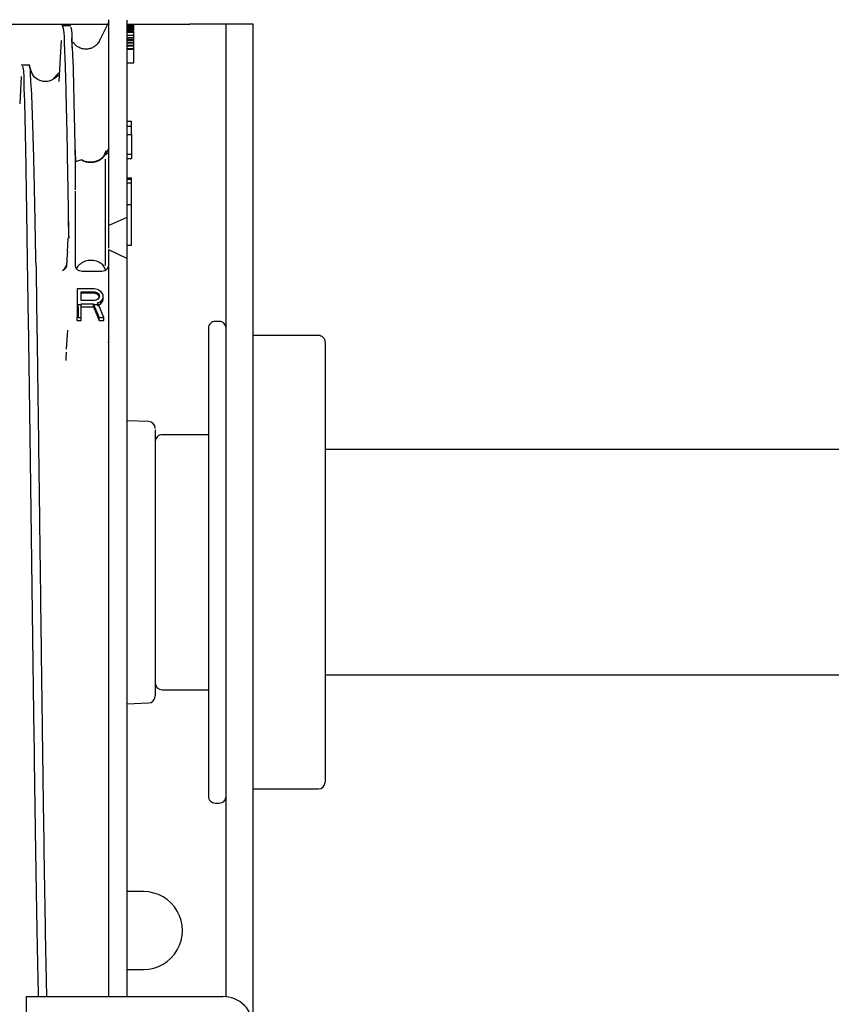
# Model space of a CAD drawing. Extents: x -1.6 to 30.5, y 5 to 43.4.
# Tile 10 of 12: x 6.4 to 10, y 35 to 39.3. Entities that reach past the tile are written whole.
import ezdxf

# ---------------------------------------------------------------- set-up
doc = ezdxf.new("R2010")
doc.units = 0
doc.header["$LTSCALE"] = 0.5
doc.header["$MEASUREMENT"] = 0
doc.layers.get('0').update_dxf_attribs({"linetype": 'CONTINUOUS'})
doc.layers.get('Defpoints').update_dxf_attribs({"linetype": 'CONTINUOUS'})
doc.layers.add('DIM', color=1, linetype='CONTINUOUS')
doc.styles.add('ROMANS', font='romans.shx', dxfattribs={"width": 0.9, "height": 0.375})
doc.dimstyles.new('GENIE', dxfattribs={"dimscale": 2, "dimtxt": 0.25, "dimasz": 0.156, "dimexe": 0.095, "dimexo": 0.0925, "dimgap": 0.095, "dimtad": 0, "dimtih": 1, "dimtoh": 1, "dimdec": 5, "dimzin": 4, "dimdsep": 46, "dimlunit": 5, "dimtxsty": 'ROMANS', "dimcen": 0.09, "dimadec": 0, "dimazin": 0, "dimtfac": 1, "dimtdec": 5, "dimtofl": 0, "dimtmove": 0, "dimatfit": 3, "dimfxl": 0.095, "dimfrac": 2, "dimtolj": 1, "dimtzin": 4, "dimarcsym": 0})

# ---------------------------------------------------------------- blocks, each defined once
blk = doc.blocks.new('*D52')
at = {"layer": 'Defpoints', "color": 0}
for p in [(26.4828, 42.245), (5.7328, 39.3105), (26.4828, 27.3795)]:
    blk.add_point(p, dxfattribs=at)
at = {"layer": 'DIM', "color": 0, "lineweight": -2}
for p, q in [((5.7328, 39.4955), (5.7328, 42.435)), ((26.4828, 27.5645), (26.4828, 42.435)), ((6.0448, 42.245), (13.1798, 42.245)), ((26.1708, 42.245), (18.994, 42.245))]:
    blk.add_line(p, q, dxfattribs=at)
at = {"layer": 'DIM', "color": 0}
for points in [[(6.0448, 42.297), (6.0448, 42.193), (5.7328, 42.245)], [(26.1708, 42.193), (26.1708, 42.297), (26.4828, 42.245)]]:
    blk.add_solid(points, dxfattribs=at)
at = {"layer": 'DIM', "color": 0, "insert": (16.0869, 42.245), "char_height": 0.375, "attachment_point": 5, "style": 'ROMANS'}
blk.add_mtext('\\A1;{21"\\P(TYPICAL SIDE ROOM)}', dxfattribs=at)

msp = doc.modelspace()

# ---------------------------------------------------------------- linework, layer by layer
at = {"color": 7, "linetype": 'Continuous', "lineweight": 25}
for p, q in [((6.815329, 39.320446), (6.774525, 39.237253)), ((6.815329, 38.420829), (6.815329, 39.32903)), ((6.89533, 39.327364), (6.89533, 38.456807)), ((5.732824, 39.310491), (6.815329, 39.310491)), ((6.647591, 39.301785), (6.608768, 39.301785)), ((6.89533, 39.310491), (7.172825, 39.310491)), ((6.92533, 39.308572), (6.89533, 39.308572)), ((6.89533, 39.308267), (6.92533, 39.308267)), ((6.92533, 39.308116), (6.89533, 39.308116)), ((6.89533, 39.307483), (6.92533, 39.307483)), ((6.89533, 39.307159), (6.92533, 39.307159)), ((6.89533, 39.305817), (6.92533, 39.305817)), ((6.89533, 39.305333), (6.92533, 39.305333)), ((6.89533, 39.303245), (6.92533, 39.303245)), ((6.92533, 39.302536), (6.89533, 39.302536)), ((6.89533, 39.298383), (6.92533, 39.298383)), ((6.89533, 39.29727), (6.92533, 39.29727)), ((6.89533, 39.295327), (6.92533, 39.295327)), ((6.89533, 39.292187), (6.92533, 39.292187)), ((6.89533, 39.286396), (6.92533, 39.286396)), ((6.89533, 39.28602), (6.92533, 39.28602)), ((6.89533, 39.284861), (6.92533, 39.284861)), ((6.89533, 39.280032), (6.92533, 39.280032)), ((6.89533, 39.278295), (6.92533, 39.278295)), ((6.92533, 39.276296), (6.89533, 39.276296)), ((6.92533, 39.308267), (6.92533, 39.308572)), ((6.92533, 39.308116), (6.92533, 39.308267)), ((6.92533, 39.307483), (6.92533, 39.308116)), ((6.92533, 39.307159), (6.92533, 39.307483)), ((6.92533, 39.305817), (6.92533, 39.307159)), ((6.92533, 39.305333), (6.92533, 39.305817)), ((6.92533, 39.303245), (6.92533, 39.305333)), ((6.92533, 39.302536), (6.92533, 39.303245)), ((6.92533, 39.298383), (6.92533, 39.302536)), ((6.92533, 39.29727), (6.92533, 39.298383)), ((6.92533, 39.295327), (6.92533, 39.29727)), ((6.92533, 39.292187), (6.92533, 39.295327)), ((6.92533, 39.286396), (6.92533, 39.292187)), ((6.92533, 39.28602), (6.92533, 39.286396)), ((6.92533, 39.284861), (6.92533, 39.28602)), ((6.92533, 39.283186), (6.92533, 39.284861)), ((6.92533, 39.276296), (6.92533, 39.275001)), ((7.332828, 39.310491), (7.172825, 39.310491)), ((7.452826, 39.310491), (7.332828, 39.310491)), ((7.332828, 35.01853), (7.332828, 39.310491)), ((7.452826, 34.885325), (7.452826, 39.310491)), ((6.89533, 39.275001), (6.92533, 39.275001)), ((6.89533, 39.261273), (6.92533, 39.261273)), ((6.89533, 39.251511), (6.92533, 39.251511)), ((6.89533, 39.244246), (6.92533, 39.244246)), ((6.89533, 39.24402), (6.92533, 39.24402)), ((6.92533, 39.236722), (6.89533, 39.236722)), ((6.92533, 39.261273), (6.92533, 39.275001)), ((6.92533, 39.251511), (6.92533, 39.261273)), ((6.92533, 39.244246), (6.92533, 39.251511)), ((6.92533, 39.24402), (6.92533, 39.244246)), ((6.92533, 39.236722), (6.92533, 39.24402)), ((6.92533, 39.228321), (6.92533, 39.236722)), ((6.89533, 39.228321), (6.92533, 39.228321)), ((6.92533, 39.225613), (6.89533, 39.225613)), ((6.89533, 39.216921), (6.92533, 39.216921)), ((6.89533, 39.213547), (6.92533, 39.213547)), ((6.89533, 39.202297), (6.92533, 39.202297)), ((6.89533, 39.198923), (6.92533, 39.198923)), ((6.92533, 39.225613), (6.92533, 39.228321)), ((6.92533, 39.216921), (6.92533, 39.225613)), ((6.92533, 39.213547), (6.92533, 39.216921)), ((6.92533, 39.202297), (6.92533, 39.213547)), ((6.92533, 39.198923), (6.92533, 39.202297)), ((6.92533, 39.139069), (6.92533, 39.198923)), ((6.467604, 39.128608), (6.428781, 39.128608)), ((6.472381, 39.102678), (6.465379, 39.12681)), ((6.89533, 39.139069), (6.92533, 39.139069)), ((6.429137, 39.078953), (6.422698, 38.95834)), ((6.89533, 38.881305), (6.915324, 38.881305)), ((6.89533, 38.859561), (6.915324, 38.859561)), ((6.915324, 38.859561), (6.915324, 38.881305)), ((6.915324, 38.822808), (6.915324, 38.859561)), ((6.89533, 38.822808), (6.915324, 38.822808)), ((6.915324, 38.822808), (6.915324, 38.735278)), ((6.66749, 38.739737), (6.666326, 38.75423)), ((6.666326, 38.754211), (6.666326, 38.728961)), ((6.815329, 38.764301), (6.802263, 38.737761)), ((6.666326, 38.731571), (6.666326, 38.57917)), ((6.667819, 38.723681), (6.66826, 38.705978)), ((6.694552, 38.710986), (6.673423, 38.704143)), ((6.802281, 38.750142), (6.798602, 38.739601)), ((6.801202, 38.732195), (6.802244, 38.737728)), ((6.801202, 38.245492), (6.801202, 38.714337)), ((6.802253, 38.737761), (6.802281, 38.750193)), ((6.915324, 38.735278), (6.89533, 38.735278)), ((6.89533, 38.716632), (6.915324, 38.716632)), ((6.915324, 38.735278), (6.915324, 38.716632)), ((6.668438, 38.703636), (6.668335, 38.705274)), ((6.673423, 38.704143), (6.668438, 38.703636)), ((6.89533, 38.630998), (6.915324, 38.630998)), ((6.89533, 38.626427), (6.915324, 38.626427)), ((6.915324, 38.626427), (6.915324, 38.630998)), ((6.915324, 38.610207), (6.915324, 38.626427)), ((6.89533, 38.610207), (6.915324, 38.610207)), ((6.915324, 38.514042), (6.915324, 38.610207)), ((6.666326, 38.573323), (6.666326, 38.365988)), ((6.89533, 38.514042), (6.915324, 38.514042)), ((6.915324, 38.334604), (6.915324, 38.514042)), ((6.89533, 38.456807), (6.815329, 38.420829)), ((6.89533, 38.456807), (6.89533, 38.276215)), ((6.637237, 38.438485), (6.637857, 38.36556)), ((6.815329, 38.321153), (6.815329, 38.420829)), ((6.632563, 38.305088), (6.635961, 38.363317)), ((6.666326, 38.366203), (6.666326, 38.246708)), ((6.89533, 38.334604), (6.915324, 38.334604)), ((6.632366, 38.295363), (6.628236, 38.24844)), ((6.632366, 38.295363), (6.62924, 38.242123)), ((6.632554, 38.30505), (6.632366, 38.295358)), ((6.89533, 38.276215), (6.815329, 38.314258)), ((6.815329, 35.019262), (6.815329, 38.314258)), ((6.89533, 38.276215), (6.89533, 35.019262)), ((6.610514, 38.223396), (6.619544, 38.230741)), ((6.610523, 38.223406), (6.621027, 38.230169)), ((6.69733, 38.220167), (6.784325, 38.220167)), ((6.750327, 38.14163), (6.675328, 38.14163)), ((6.675328, 38.14163), (6.675328, 38.060464)), ((6.694082, 38.128841), (6.753452, 38.128841)), ((6.694082, 38.090473), (6.694082, 38.128841)), ((6.753452, 38.122402), (6.694082, 38.122402)), ((6.765955, 38.139072), (6.750327, 38.14163)), ((6.753452, 38.128841), (6.76283, 38.126283)), ((6.753452, 38.122402), (6.753452, 38.128841)), ((6.753452, 38.122402), (6.76283, 38.119609)), ((6.76283, 38.126283), (6.769081, 38.121167)), ((6.76283, 38.119727), (6.76283, 38.126283)), ((6.76283, 38.119609), (6.769081, 38.11402)), ((6.778449, 38.131399), (6.765955, 38.139072)), ((6.769081, 38.121167), (6.772207, 38.113494)), ((6.769081, 38.11402), (6.769081, 38.121167)), ((6.769081, 38.11402), (6.772207, 38.105609)), ((6.772207, 38.10582), (6.769081, 38.098147)), ((6.772207, 38.113494), (6.772207, 38.10582)), ((6.787826, 38.121167), (6.778449, 38.131399)), ((6.790952, 38.113494), (6.787826, 38.121167)), ((6.787826, 38.095589), (6.790952, 38.103263)), ((6.790952, 38.103263), (6.790952, 38.113494)), ((6.790952, 38.094359), (6.790952, 38.103263)), ((6.675328, 38.060464), (6.679468, 38.060464)), ((6.675328, 38.060464), (6.675328, 38.016517)), ((6.679468, 38.0727), (6.694082, 38.0727)), ((6.679468, 38.060464), (6.679468, 38.0727)), ((6.679468, 38.060464), (6.679468, 38.016517)), ((6.753452, 38.090473), (6.694082, 38.090473)), ((6.694082, 38.075131), (6.747201, 38.075131)), ((6.694082, 38.0727), (6.694082, 38.075131)), ((6.694082, 38.015137), (6.694082, 38.0727)), ((6.694082, 38.063205), (6.747201, 38.063205)), ((6.747201, 38.075131), (6.748337, 38.0727)), ((6.747201, 38.063205), (6.747201, 38.075131)), ((6.747201, 38.063205), (6.772207, 38.00284)), ((6.748337, 38.0727), (6.772207, 38.015137)), ((6.748337, 38.0727), (6.76956, 38.0727)), ((6.76283, 38.093031), (6.753452, 38.090473)), ((6.769081, 38.098147), (6.76283, 38.093031)), ((6.765955, 38.080247), (6.778449, 38.085362)), ((6.76956, 38.0727), (6.765955, 38.080247)), ((6.765955, 38.068894), (6.778449, 38.074568)), ((6.794077, 38.015137), (6.76956, 38.0727)), ((6.778449, 38.085362), (6.787826, 38.095589)), ((6.778449, 38.074568), (6.787826, 38.085893)), ((6.778449, 38.074568), (6.778449, 38.085362)), ((6.787826, 38.085893), (6.787826, 38.095589)), ((6.787826, 38.085893), (6.790952, 38.094359)), ((6.675328, 38.016517), (6.679468, 38.016517)), ((6.675328, 38.00284), (6.675328, 38.016517)), ((6.679468, 38.015137), (6.679468, 38.016517)), ((6.675328, 38.00284), (6.694082, 38.00284)), ((6.679468, 38.015137), (6.694082, 38.015137)), ((6.694082, 38.00284), (6.694082, 38.015137)), ((6.772207, 38.00284), (6.772207, 38.015137)), ((6.772207, 38.015137), (6.794077, 38.015137)), ((6.772207, 38.00284), (6.794077, 38.00284)), ((6.794077, 38.00284), (6.794077, 38.015137)), ((7.302829, 37.997992), (7.284703, 37.997992)), ((6.629409, 37.875329), (6.634318, 37.959315)), ((7.254704, 37.967289), (7.254704, 37.330993)), ((7.740327, 37.935994), (7.452826, 37.935994)), ((6.812531, 37.903132), (6.815329, 37.908721)), ((7.770326, 37.905333), (7.770326, 37.30724)), ((6.990172, 37.556547), (6.89533, 37.559856)), ((7.020331, 37.519189), (7.020331, 36.34647)), ((7.254704, 37.497994), (7.05033, 37.497994)), ((7.020331, 37.467196), (7.020331, 37.139465)), ((11.295326, 37.432992), (7.770326, 37.432992)), ((7.254704, 37.330993), (7.254704, 35.903128)), ((7.770326, 37.30724), (7.770326, 35.965117)), ((7.020331, 37.139465), (7.020331, 36.403061)), ((7.770326, 36.437993), (11.322829, 36.437993)), ((7.05033, 36.372991), (7.254704, 36.372991)), ((6.89533, 36.311129), (6.990172, 36.314438)), ((7.452826, 35.934991), (7.740327, 35.934991)), ((7.284703, 35.872993), (7.302829, 35.872993)), ((6.968827, 35.481991), (6.89533, 35.481991)), ((6.89533, 35.138992), (6.968827, 35.138992)), ((6.452829, 34.951294), (6.452829, 35.019262)), ((6.452829, 35.019262), (7.318824, 35.019262))]:
    msp.add_line(p, q, dxfattribs=at)
at = {"color": 7, "linetype": 'Continuous', "lineweight": 25, "flags": 128}
for points in [[(6.604582, 39.23698), (6.600602, 39.162897), (6.594932, 39.057467)], [(6.594791, 39.093685), (6.590521, 39.090104), (6.569269, 39.068074)]]:
    msp.add_lwpolyline(points, dxfattribs=at)
at = {"color": 7, "linetype": 'Continuous', "lineweight": 25}
for centre, radius, start, end in [((7.284701, 37.967996), 0.029997, 89.994692, 180.005308), ((7.302832, 37.967996), 0.029997, 359.994692, 90.005308), ((7.74033, 37.905997), 0.029997, 359.994692, 90.005308), ((6.989071, 37.525306), 0.03126, 0.01309, 87.98104), ((7.050328, 37.467997), 0.029997, 89.994692, 180.005308), ((7.050336, 36.402996), 0.030005, 180.009993, 269.990007), ((6.989071, 36.345679), 0.03126, 272.01896, 359.98691), ((7.740322, 35.964996), 0.030005, 270.009992, 359.998971), ((7.284701, 35.902989), 0.029997, 179.994692, 270.005308), ((7.302832, 35.902989), 0.029997, 269.994692, 0.005308), ((6.968829, 35.310492), 0.171499, 269.999287, 90.000713), ((7.318868, 34.885304), 0.133958, 0.00894, 90.019161)]:
    msp.add_arc(centre, radius, start, end, dxfattribs=at)
for points, knots in [([(6.611415, 39.301269), (6.612702, 39.29544), (6.618022, 39.271334), (6.618364, 39.215508), (6.623292, 39.123886), (6.626131, 38.997141), (6.629912, 38.837663), (6.633407, 38.647764), (6.635611, 38.511319), (6.636787, 38.438555)], [0, 0, 0, 0, 0.020716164, 0.085663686, 0.19275372, 0.340115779, 0.525846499, 0.747140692, 1, 1, 1, 1]), ([(6.646089, 39.298622), (6.647031, 39.29619), (6.653468, 39.279581), (6.650727, 39.233845), (6.65741, 39.155), (6.659158, 39.041536), (6.663136, 38.896921), (6.66506, 38.789992), (6.66611, 38.731603)], [0, 0, 0, 0, 0.01373757, 0.0938243, 0.23498101, 0.43508774, 0.6915267, 1, 1, 1, 1]), ([(6.654387, 39.20607), (6.65398, 39.213478), (6.653209, 39.227537), (6.652467, 39.241597), (6.652115, 39.248249)], [0, 0, 0, 0, 0.52689003, 1, 1, 1, 1]), ([(6.774506, 39.237192), (6.771379, 39.231854), (6.765156, 39.221231), (6.751236, 39.20967), (6.736474, 39.202523), (6.719819, 39.198877), (6.703707, 39.199526), (6.69053, 39.203621), (6.682223, 39.207594), (6.674756, 39.212593), (6.666337, 39.217558), (6.661416, 39.229023), (6.656707, 39.227363), (6.655964, 39.227101)], [0, 0, 0, 0, 0.13007625, 0.25886131, 0.37576219, 0.47432791, 0.61707088, 0.7111078, 0.76437837, 0.81184623, 0.89912324, 0.98408307, 1, 1, 1, 1]), ([(6.434084, 39.124304), (6.435086, 39.120188), (6.441405, 39.094212), (6.439457, 39.04955), (6.443885, 38.963094), (6.445331, 38.869575), (6.447735, 38.75778), (6.449539, 38.652739), (6.4515, 38.532058), (6.453456, 38.398469), (6.454716, 38.304958), (6.455373, 38.256235)], [0, 0, 0, 0, 0.01461205, 0.09220447, 0.15229429, 0.31420068, 0.41485311, 0.53857599, 0.67700987, 0.83171111, 1, 1, 1, 1]), ([(6.493736, 38.25624), (6.493422, 38.274519), (6.492504, 38.327976), (6.490356, 38.445864), (6.487213, 38.60096), (6.483681, 38.744857), (6.480321, 38.864564), (6.477287, 38.944632), (6.474732, 39.02472), (6.469113, 39.07553), (6.470929, 39.113215), (6.465834, 39.12466), (6.465679, 39.125008)], [0, 0, 0, 0, 0.06307644, 0.18446984, 0.40681684, 0.59829473, 0.68115208, 0.81990709, 0.87512247, 0.95680475, 0.9986852, 1, 1, 1, 1]), ([(6.592914, 39.081328), (6.592471, 39.081841), (6.589781, 39.08496), (6.583555, 39.074852), (6.575424, 39.070145), (6.566886, 39.064308), (6.559695, 39.061191), (6.553156, 39.058892), (6.543836, 39.056717), (6.532644, 39.056264), (6.521025, 39.057879), (6.50573, 39.06247), (6.484778, 39.075439), (6.476531, 39.093776), (6.47209, 39.103649)], [0, 0, 0, 0, 0.01257492, 0.07641827, 0.14828175, 0.23097554, 0.27484472, 0.30639236, 0.36993663, 0.46641376, 0.52934315, 0.60463, 0.78713648, 1, 1, 1, 1]), ([(6.694552, 38.710986), (6.699747, 38.708395), (6.710346, 38.70311), (6.728172, 38.69998), (6.746334, 38.700317), (6.763757, 38.704476), (6.779212, 38.712081), (6.791434, 38.722715), (6.800005, 38.735659), (6.801535, 38.745397), (6.802281, 38.750147)], [0, 0, 0, 0, 0.12936007, 0.26394897, 0.40005759, 0.53377224, 0.66166683, 0.78152914, 0.89344616, 1, 1, 1, 1]), ([(6.798602, 38.739573), (6.795602, 38.733674), (6.790441, 38.723529), (6.777666, 38.713068), (6.76379, 38.705822), (6.747275, 38.701251), (6.72906, 38.700497), (6.71087, 38.703112), (6.699919, 38.708343), (6.694552, 38.710906)], [0, 0, 0, 0, 0.16229725, 0.27917046, 0.40260304, 0.54965532, 0.70016239, 0.85305215, 1, 1, 1, 1]), ([(6.815329, 38.739732), (6.813644, 38.739603), (6.810427, 38.739355), (6.806193, 38.737697), (6.802775, 38.735435), (6.801697, 38.733214), (6.801202, 38.732195)], [0, 0, 0, 0, 0.29772664, 0.56873089, 0.80218717, 1, 1, 1, 1]), ([(6.640955, 38.366203), (6.640407, 38.36921), (6.638219, 38.381232), (6.638908, 38.405516), (6.637841, 38.426567), (6.637237, 38.438485)], [0, 0, 0, 0, 0.12638437, 0.5054251, 1, 1, 1, 1]), ([(6.635961, 38.363317), (6.635994, 38.363527), (6.636064, 38.363965), (6.636466, 38.364572), (6.637059, 38.365139), (6.637579, 38.365414), (6.637857, 38.36556)], [0, 0, 0, 0, 0.2052865, 0.42874996, 0.69454001, 1, 1, 1, 1]), ([(6.455373, 38.256216), (6.456401, 38.194425), (6.458523, 38.066838), (6.461516, 37.870164), (6.464529, 37.663652), (6.467506, 37.449494), (6.470503, 37.229894), (6.473467, 37.007047), (6.476433, 36.783173), (6.479368, 36.560514), (6.482313, 36.341325), (6.485247, 36.127845), (6.488151, 35.922237), (6.491362, 35.706982), (6.49482, 35.487807), (6.498686, 35.271145), (6.50161, 35.11775), (6.503634, 35.037045), (6.50408, 35.019262)], [0, 0, 0, 0, 0.05726946, 0.11824973, 0.18227696, 0.2486626, 0.31672687, 0.38579709, 0.45519054, 0.52420701, 0.59215077, 0.65832887, 0.72205562, 0.78270491, 0.85782543, 0.92518795, 0.98351583, 1, 1, 1, 1]), ([(6.493726, 38.256263), (6.494996, 38.175378), (6.497633, 38.007358), (6.50129, 37.747383), (6.504993, 37.473102), (6.508673, 37.189175), (6.51235, 36.900469), (6.516018, 36.611898), (6.519672, 36.328299), (6.523329, 36.054442), (6.526972, 35.794939), (6.530592, 35.554083), (6.53423, 35.335823), (6.537428, 35.16006), (6.539782, 35.057466), (6.540659, 35.019262)], [0, 0, 0, 0, 0.07496425, 0.1557209, 0.24093793, 0.32915995, 0.41885329, 0.50849875, 0.59659599, 0.68168095, 0.76230113, 0.83709688, 0.90490288, 0.96458733, 1, 1, 1, 1]), ([(6.619544, 38.230741), (6.621851, 38.233441), (6.626251, 38.238588), (6.627596, 38.245211), (6.628236, 38.24836)], [0, 0, 0, 0, 0.52445333, 1, 1, 1, 1]), ([(6.62924, 38.242123), (6.628673, 38.239861), (6.627431, 38.234909), (6.623275, 38.231883), (6.621017, 38.230239)], [0, 0, 0, 0, 0.456655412, 1, 1, 1, 1]), ([(6.666326, 38.246708), (6.666802, 38.243247), (6.66778, 38.236135), (6.673861, 38.228822), (6.680095, 38.224453), (6.68738, 38.22107), (6.693361, 38.220527), (6.69733, 38.220167)], [0, 0, 0, 0, 0.229083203, 0.470781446, 0.603726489, 0.73698558, 1, 1, 1, 1]), ([(6.801202, 38.224837), (6.798615, 38.231468), (6.79345, 38.244703), (6.775722, 38.258731), (6.754005, 38.266905), (6.730174, 38.268159), (6.706317, 38.262789), (6.686974, 38.250676), (6.67483, 38.238763), (6.673025, 38.231469), (6.672935, 38.231103)], [0, 0, 0, 0, 0.13148021, 0.26243634, 0.40898852, 0.56225602, 0.70421147, 0.85911326, 0.99293348, 1, 1, 1, 1]), ([(6.784325, 38.220167), (6.788294, 38.220529), (6.794276, 38.221074), (6.801566, 38.224448), (6.807793, 38.228827), (6.813876, 38.236135), (6.814853, 38.243247), (6.815329, 38.246708)], [0, 0, 0, 0, 0.26300927, 0.39645567, 0.52922777, 0.77092128, 1, 1, 1, 1]), ([(6.627213, 37.825801), (6.627529, 37.834901), (6.627957, 37.847188), (6.628603, 37.859464), (6.628771, 37.862647)], [0, 0, 0, 0, 0.74069434, 1, 1, 1, 1])]:
    msp.add_open_spline(points, degree=3, knots=knots, dxfattribs=at)

# ---------------------------------------------------------------- dimensions: what is measured, and where the dimension line sits
at = {"layer": 'DIM'}
dim = msp.add_linear_dim(base=(26.482826, 42.244993), p1=(5.732824, 39.310491), p2=(26.482826, 27.379496), text='{21"\\P(TYPICAL SIDE ROOM)}', dimstyle='GENIE', override={"dimdec": 1, "dimfxl": 1, "dimtolj": 1}, dxfattribs=at)
dim.commit()
dim.dimension.update_dxf_attribs({"geometry": '*D52', "text_midpoint": (16.086894, 42.244993), "dimtype": 160})

doc.saveas('drawing.dxf')
